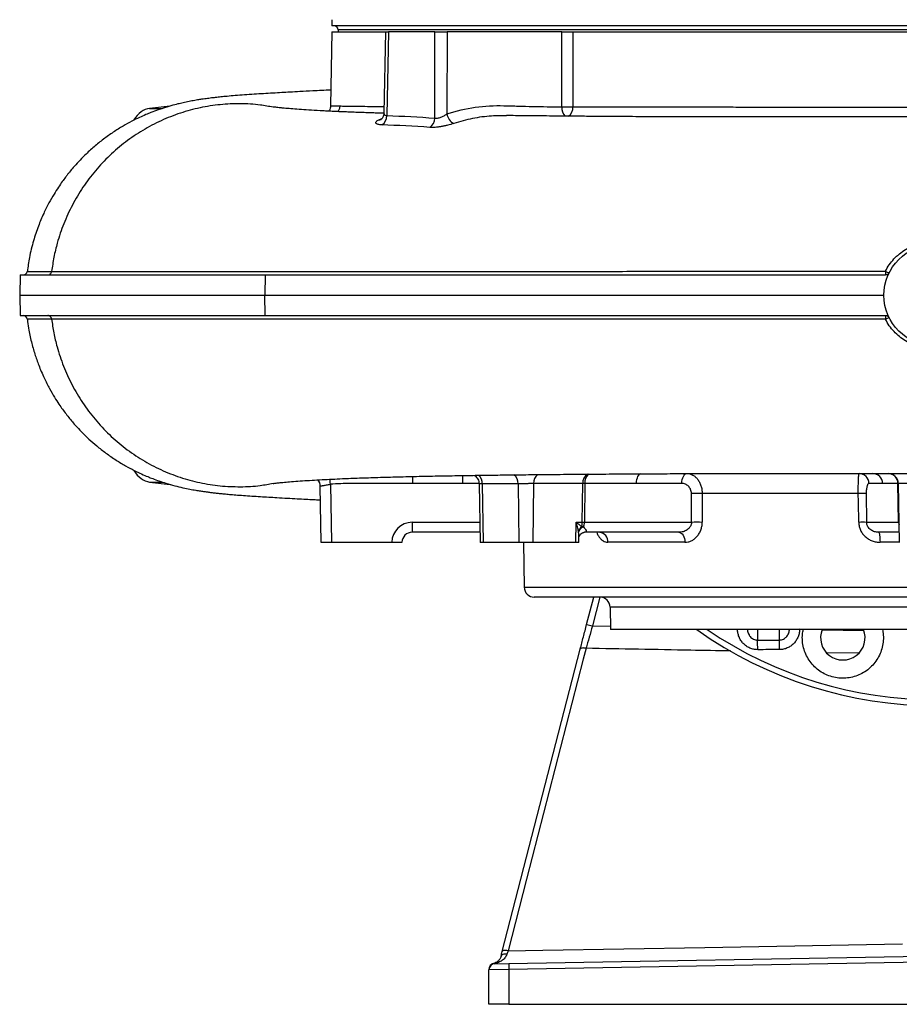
# Model space of a CAD drawing. Header units: millimetres. Extents: x 14 to 813, y 9 to 2008.
# Tile 1 of 9: x 14 to 448, y 9 to 495. Entities that reach past the tile are written whole.
import ezdxf

# ---------------------------------------------------------------- set-up
doc = ezdxf.new("R2010")
doc.units = ezdxf.units.MM

msp = doc.modelspace()

# ---------------------------------------------------------------- linework, layer by layer
at = {"color": 7, "linetype": 'Continuous', "lineweight": 25}
for p, q in [((168.17, 495.43), (168.17, 492.43)), ((763.17, 492.43), (168.17, 492.43)), ((168.17, 489.43), (167.53, 452.95)), ((168.17, 489.43), (194.68, 489.43)), ((171.17, 490.43), (171.17, 489.43)), ((194.68, 489.43), (193.8, 449.23)), ((194.68, 489.43), (196.14, 489.43)), ((196.14, 489.43), (195.24, 448.1)), ((219, 489.43), (196.14, 489.43)), ((218.88, 446.85), (219, 489.43)), ((219, 489.43), (225.04, 489.43)), ((225.04, 489.43), (224.92, 448.9)), ((281.63, 489.43), (225.04, 489.43)), ((287.13, 489.43), (644.2, 489.43)), ((88.28, 452.8), (78.15, 451.62)), ((132.22, 453.37), (132.23, 453.37)), ((14.19, 369.43), (14.01, 359.43)), ((14.19, 369.43), (135.19, 369.43)), ((135.19, 369.43), (135.06, 359.43)), ((135.19, 369.43), (441.48, 369.43)), ((14.01, 359.43), (14.19, 349.43)), ((14.01, 359.43), (135.06, 359.43)), ((135.19, 349.43), (135.06, 359.43)), ((135.06, 359.43), (440.67, 359.43)), ((14.19, 349.43), (135.19, 349.43)), ((135.19, 349.43), (441.48, 349.43)), ((435.16, 271.43), (442.75, 271.43)), ((78.15, 267.25), (88.31, 266.06)), ((162.9, 237.43), (162.42, 265.23)), ((167.4, 266.11), (167.9, 237.43)), ((232.75, 266.52), (208.08, 266.52)), ((240.8, 266.36), (241.3, 237.43)), ((242.39, 266.31), (242.74, 237.43)), ((260.06, 266.36), (260.42, 237.43)), ((267.73, 266.49), (267.37, 237.43)), ((291.77, 247.35), (291.97, 266.52)), ((293.01, 266.52), (292.8, 247.35)), ((318.5, 266.52), (293.01, 266.52)), ((340.9, 266.52), (318.5, 266.52)), ((439.98, 266.52), (433.26, 266.52)), ((447.58, 266.52), (439.98, 266.52)), ((447.91, 247.35), (447.58, 266.52)), ((447.75, 266.53), (448.25, 237.43)), ((345.62, 247.35), (345.61, 261.61)), ((428.02, 261.61), (350.93, 261.61)), ((431.93, 261.61), (432.13, 247.35)), ((207.73, 247.35), (207.73, 242.43)), ((288.58, 237.43), (288.7, 247.35)), ((288.7, 247.35), (291.77, 247.35)), ((292.8, 247.35), (345.62, 247.35)), ((432.13, 247.35), (447.91, 247.35)), ((241.22, 242.43), (207.73, 242.43)), ((290.02, 237.43), (290.06, 239.92)), ((339.41, 242.43), (292.92, 242.43)), ((448.17, 242.43), (438.06, 242.43)), ((167.9, 237.43), (162.9, 237.43)), ((197.73, 237.43), (167.9, 237.43)), ((197.73, 237.43), (197.73, 237.52)), ((202.73, 237.43), (197.73, 237.43)), ((202.73, 237.52), (202.73, 237.43)), ((242.74, 237.43), (241.3, 237.43)), ((260.42, 237.43), (242.74, 237.43)), ((267.37, 237.43), (260.42, 237.43)), ((262.67, 237.43), (263.05, 215.35)), ((288.58, 237.43), (267.37, 237.43)), ((290.02, 237.43), (288.58, 237.43)), ((342.44, 237.52), (304.34, 237.52)), ((663.28, 210.43), (268.05, 210.43)), ((293.9, 196.98), (297.37, 210.43)), ((305.47, 205.52), (305.67, 194.43)), ((625.67, 194.43), (305.67, 194.43)), ((252.23, 35.54), (290.75, 184.79)), ((248.62, 29.51), (255.49, 29.63)), ((255.49, 29.63), (465.67, 33.3)), ((465.67, 30.3), (255.49, 26.63)), ((255.49, 26.63), (245.67, 26.51)), ((245.67, 9.46), (245.67, 26.51)), ((255.49, 26.63), (255.49, 9.46)), ((255.49, 9.46), (245.67, 9.46)), ((255.49, 9.46), (465.67, 9.46))]:
    msp.add_line(p, q, dxfattribs=at)
at = {"color": 8, "linetype": 'Continuous', "lineweight": 25}
for p, q in [((760.17, 490.43), (171.17, 490.43)), ((78.15, 451.62), (84.43, 451.62)), ((191.04, 445.85), (192.82, 446.59)), ((250.75, 349.43), (250.75, 349.32)), ((232.75, 266.52), (232.75, 270.53)), ((442.75, 271.45), (442.8, 271.45)), ((78.15, 267.25), (84.41, 267.25)), ((240.76, 266.52), (232.75, 266.52)), ((207.73, 247.35), (241.13, 247.35)), ((448.25, 237.52), (438.73, 237.52)), ((263.05, 215.35), (668.28, 215.35)), ((300.42, 210.43), (296.75, 196.23)), ((465.67, 205.52), (305.47, 205.52)), ((296.75, 196.23), (305.64, 196.08)), ((378.29, 194.43), (378.29, 189.24)), ((389.05, 189.26), (389.05, 194.43)), ((410.24, 194.32), (430.77, 193.98)), ((428.14, 182.71), (412.46, 182.99))]:
    msp.add_line(p, q, dxfattribs=at)
at = {"color": 7, "linetype": 'Continuous', "lineweight": 25, "flags": 128}
for points in [[(281.59, 452.4), (281.61, 468.48), (281.63, 489.43)], [(287.13, 489.43), (287.12, 479.43), (287.08, 452.4)], [(340.9, 266.52), (340.95, 267.48), (341.1, 268.41), (341.33, 269.26), (341.65, 270), (342.02, 270.61), (342.45, 271.06), (342.91, 271.34), (343.4, 271.43)], [(350.93, 261.61), (350.94, 251.61), (350.94, 247.35)], [(428.22, 247.35), (428.08, 257.34), (428.02, 261.61)], [(339.41, 242.43), (339.99, 242.34), (340.56, 242.06), (341.08, 241.61), (341.53, 241), (341.91, 240.26), (342.2, 239.41), (342.37, 238.48), (342.44, 237.52)], [(438.06, 242.43), (438.19, 242.34), (438.32, 242.06), (438.43, 241.61), (438.53, 241), (438.61, 240.26), (438.67, 239.41), (438.71, 238.48), (438.73, 237.52)], [(293.63, 185.16), (292.23, 179.73), (286.63, 158.04), (264.22, 71.27), (255.09, 35.9)], [(293.63, 185.16), (293.1, 185.26), (292.58, 185.31), (292.11, 185.33), (291.68, 185.3), (291.32, 185.23), (291.04, 185.12), (290.85, 184.97), (290.75, 184.79)], [(255.09, 35.9), (272.31, 36.2), (352.3, 37.57), (449.83, 39.25)], [(254.49, 34.13), (253.98, 34.19), (253.48, 34.2), (253.01, 34.16), (252.6, 34.06), (252.24, 33.91), (251.96, 33.72), (251.76, 33.49), (251.64, 33.23)], [(255.09, 35.9), (254.56, 36), (254.05, 36.06), (253.58, 36.07), (253.16, 36.04), (252.8, 35.97), (252.52, 35.86), (252.33, 35.71), (252.23, 35.54)]]:
    msp.add_lwpolyline(points, dxfattribs=at)
at = {"color": 8, "linetype": 'Continuous', "lineweight": 25, "flags": 128}
for points in [[(191.04, 445.85), (191.83, 445.98), (192.49, 446.25)], [(17.8, 371.19), (17.78, 371.19), (18.3, 371.19), (19.36, 371.19), (20.97, 371.19), (23.14, 371.19), (26.13, 371.18), (29.78, 371.18), (29.78, 371.18), (29.78, 371.18)], [(167.4, 266.11), (167.34, 267.08), (167.27, 268), (167.22, 268.67)], [(318.5, 266.52), (318.55, 267.48), (318.7, 268.41), (318.93, 269.26), (319.24, 270), (319.62, 270.61), (320.05, 271.06), (320.51, 271.34), (320.62, 271.38)]]:
    msp.add_lwpolyline(points, dxfattribs=at)
at = {"color": 7, "linetype": 'Continuous', "lineweight": 25}
msp.add_circle((465.67, 359.43), 25, dxfattribs=at)
for centre, radius, start, end in [((169.17, 490.43), 2, 0, 90), ((284.33, 667.67), 215.29, 269.2689, 270.7311), ((189.99, 447.91), 5.26, 302.773, 2.1274), ((231.15, 449.82), 6.3, 188.4052, 242.8447), ((213.43, 446.82), 5.45, 303.5137, 0.2693), ((15.74, 371.43), 2, 269.9996, 353.3217), ((455.02, 370.85), 13.62, 178.1323, 185.9762), ((444.8, 377), 6.64, 239.324, 256.6895), ((15.74, 347.43), 2, 6.3557, 90), ((455, 348.02), 13.6, 174.0161, 181.8693), ((444.79, 341.89), 6.6, 103.244, 120.6966), ((157.42, 265.14), 5, 1.0002, 39.9469), ((428.35, 266.52), 4.91, 0.001, 89.0128), ((435.07, 266.52), 4.91, 0.001, 89.0128), ((442.75, 266.45), 5, 1.0001, 89.993), ((442.66, 266.52), 4.91, 0.001, 89.0128), ((442.75, 266.43), 5, 1, 90), ((292.49, 89.01), 177.51, 89.8329, 90.1671), ((447.66, 262.7), 3.82, 88.7228, 91.2772), ((348.27, 41.19), 220.43, 89.3087, 90.6913), ((429.97, 150.03), 111.6, 88.9978, 91.0022), ((207.73, 237.35), 10, 90, 179), ((294.21, 241.44), 4.59, 126.7185, 161.5976), ((294.11, 240.62), 4.81, 110.9178, 151.8995), ((291.93, 238.41), 6.72, 86.0851, 93.9149), ((292.28, 69.83), 177.51, 89.8329, 90.1671), ((348.28, 27.02), 220.34, 89.308, 90.692), ((430.17, 135.73), 111.63, 88.9972, 91.0028), ((207.73, 237.43), 5, 90, 179), ((299.8, 237.91), 4.56, 355.0606, 82.863), ((200.23, 309.16), 71.68, 268.0016, 271.9984), ((268.05, 215.43), 5, 181, 270), ((300.47, 205.43), 5, 1, 90), ((338.04, 359.15), 168.07, 254.7728, 255.7783), ((465.67, 359.43), 202.5, 234.5691, 305.4309), ((420.37, 190.4), 11, 158.4692, 21.5308), ((118.09, 184.73), 260.24, 359.9469, 0.9931), ((99.4, 184.75), 289.68, 359.9524, 0.8919), ((248.64, 26.68), 2.98, 90.6563, 179.5862), ((248.67, 26.7), 3, 103.5046, 180), ((248.67, 26.51), 3, 91, 180), ((248.4, 27.81), 1.86, 83.4549, 103.4099), ((298.48, 28.13), 43.01, 178.0016, 181.9984)]:
    msp.add_arc(centre, radius, start, end, dxfattribs=at)
at = {"color": 8, "linetype": 'Continuous', "lineweight": 25}
for centre, radius, start, end in [((287.5, 451.89), 5.93, 175.08, 224.144), ((281.65, 452.01), 5.44, 308.2875, 4.0945), ((236.97, 266.53), 5.42, 357.7338, 49.3157), ((254.75, 266.6), 5.32, 357.3528, 52.6357), ((273.02, 266.76), 5.3, 127.8323, 182.9643), ((296.9, 266.93), 4.94, 121.403, 184.719), ((298.84, 267), 5.85, 134.0085, 184.7301), ((465.67, 359.43), 199.55, 235.7766, 304.2234)]:
    msp.add_arc(centre, radius, start, end, dxfattribs=at)
at = {"color": 7, "linetype": 'Continuous', "lineweight": 25}
for centre, major_axis, ratio, start_param, end_param in [((78.82, 433.67), (0.42, 18), 0.655859, 0.091906, 0.836632), ((78.82, 285.2), (-0.42, 18), 0.655859, 2.308369, 3.049686), ((289.16, 247.43), (0, 5), 0.520922, 4.230611, 4.694936), ((289.16, 247.43), (0, 5), 0.728029, 4.230611, 4.694936)]:
    msp.add_ellipse(centre, major_axis=major_axis, ratio=ratio, start_param=start_param, end_param=end_param, dxfattribs=at)
at = {"color": 8, "linetype": 'Continuous', "lineweight": 25}
msp.add_ellipse((453.08, 247.43), major_axis=(5.17, 0), ratio=0.967049, start_param=3.159046, end_param=3.415859, dxfattribs=at)
at = {"color": 7, "linetype": 'Continuous', "lineweight": 25}
for points, knots in [([(281.63, 489.43), (282.06, 489.43), (282.51, 489.43), (283.22, 489.43), (283.46, 489.43), (283.94, 489.43), (284.19, 489.43), (284.67, 489.43), (284.91, 489.43), (285.39, 489.43), (285.62, 489.43), (286.3, 489.43), (286.74, 489.43), (287.13, 489.43)], [0, 0, 0, 0, 0.25, 0.25, 0.375, 0.375, 0.5, 0.5, 0.625, 0.625, 0.75, 0.75, 1, 1, 1, 1]), ([(167.67, 460.69), (167.54, 460.69), (166.03, 460.61), (163, 460.46), (157.96, 460.21), (152.7, 459.94), (147.68, 459.67), (143.24, 459.42), (138.9, 459.17), (134.38, 458.91), (129.67, 458.61), (124.83, 458.29), (120.39, 457.96), (116.66, 457.63), (113.41, 457.31), (110.67, 457.02), (108.47, 456.76), (106.71, 456.53), (105.34, 456.35), (103.74, 456.12), (101.6, 455.78), (99.06, 455.34), (96.28, 454.8), (93.5, 454.19), (90.45, 453.44), (86.74, 452.4), (82.66, 451.07), (79.24, 449.8), (76.09, 448.51), (72.91, 447.09), (69.15, 445.23), (64.83, 442.84), (60.15, 439.92), (55.36, 436.51), (50.67, 432.73), (46.56, 428.96), (43.16, 425.49), (40.64, 422.68), (38.86, 420.55), (37.61, 418.98), (36.41, 417.43), (34.91, 415.39), (32.99, 412.6), (30.77, 409.11), (28.29, 404.76), (25.67, 399.5), (23.06, 393.28), (20.66, 386.06), (18.77, 378.59), (18.11, 373.49), (17.82, 371.19)], [0, 0, 0, 0, 0.002189, 0.02685, 0.055339, 0.096202, 0.129721, 0.157989, 0.189711, 0.22449, 0.260549, 0.298477, 0.337983, 0.37561, 0.405227, 0.432773, 0.457976, 0.471466, 0.483953, 0.496992, 0.512626, 0.533552, 0.554172, 0.572337, 0.588283, 0.608538, 0.6274, 0.643003, 0.653358, 0.665756, 0.680603, 0.697934, 0.71769, 0.738232, 0.758903, 0.779731, 0.795298, 0.808457, 0.818214, 0.823499, 0.828816, 0.838056, 0.849092, 0.863036, 0.879889, 0.899656, 0.922344, 0.947966, 0.976547, 1, 1, 1, 1]), ([(139.16, 452.22), (137.05, 452.62), (131.71, 453.63), (122.94, 454.08), (112.99, 453.67), (103.04, 452.11), (93.25, 449.47), (83.75, 445.74), (74.68, 440.95), (66.17, 435.19), (58.33, 428.5), (51.28, 421.01), (45.1, 412.82), (39.87, 404.04), (35.63, 394.81), (32.72, 386.15), (30.8, 378.25), (30.12, 373.53), (29.78, 371.18)], [0, 0, 0, 0, 0.042402, 0.107401, 0.173076, 0.239318, 0.306027, 0.373081, 0.440365, 0.507748, 0.575104, 0.642307, 0.709228, 0.775755, 0.841769, 0.907173, 0.953783, 1, 1, 1, 1]), ([(193.8, 449.24), (192.98, 449.27), (191.31, 449.32), (188.64, 449.4), (185.61, 449.5), (182.37, 449.61), (179.26, 449.72), (176.61, 449.83), (174.34, 449.92), (172.22, 450.01), (170, 450.11), (167.57, 450.22), (164.95, 450.35), (161.21, 450.55), (156.7, 450.81), (151.92, 451.14), (147.85, 451.45), (144.88, 451.71), (142.81, 451.92), (141.46, 452.06), (140.66, 452.16), (140.17, 452.21), (139.9, 452.25), (139.65, 452.28), (139.38, 452.32), (139.17, 452.34), (139.06, 452.36), (139.09, 452.35), (139.1, 452.35)], [0, 0, 0, 0, 0.026205, 0.053316, 0.087103, 0.126801, 0.163736, 0.196015, 0.222859, 0.248204, 0.277299, 0.310167, 0.346803, 0.387207, 0.473255, 0.55749, 0.639632, 0.719564, 0.768083, 0.810712, 0.847446, 0.859701, 0.873448, 0.891517, 0.91392, 0.950536, 0.994862, 1, 1, 1, 1]), ([(167.48, 452.95), (167.49, 452.73), (167.5, 452.11), (167.22, 451.18), (166.85, 450.56), (166.68, 450.27)], [0, 0, 0, 0, 0.237226, 0.647011, 1, 1, 1, 1]), ([(224.92, 448.9), (229.55, 450.43), (234.21, 451.51), (243.59, 452.86), (248.32, 453.13), (253.66, 452.98), (254.26, 452.96), (255.45, 452.93), (256.04, 452.91), (257.82, 452.86), (259.01, 452.82), (262.58, 452.73), (264.95, 452.67), (272.08, 452.52), (276.83, 452.44), (281.59, 452.4)], [0, 0, 0, 0, 0.25, 0.25, 0.5, 0.5, 0.53125, 0.53125, 0.5625, 0.5625, 0.625, 0.625, 0.75, 0.75, 1, 1, 1, 1]), ([(287.08, 452.4), (293.53, 452.39), (300.13, 452.39), (313.65, 452.38), (320.57, 452.37), (334.71, 452.36), (341.93, 452.36), (351.16, 452.35), (353.02, 452.35), (356.75, 452.35), (358.63, 452.35), (364.27, 452.34), (368.04, 452.34), (379.42, 452.34), (387.07, 452.33), (402.5, 452.33), (410.28, 452.33), (425.96, 452.32), (433.86, 452.32), (445.81, 452.32), (449.81, 452.32), (455.84, 452.32), (457.85, 452.32), (461.86, 452.32), (463.87, 452.32), (473.88, 452.33), (481.84, 452.33), (497.69, 452.34), (505.56, 452.34), (521.23, 452.35), (529.03, 452.35), (540.65, 452.35), (544.51, 452.36), (550.29, 452.36), (552.21, 452.36), (556.05, 452.36), (557.97, 452.36), (567.49, 452.36), (574.96, 452.36), (589.6, 452.36), (596.78, 452.36), (610.84, 452.36), (617.73, 452.36), (631.21, 452.36), (637.81, 452.35), (644.25, 452.34)], [0, 0, 0, 0, 0.0625, 0.0625, 0.125, 0.125, 0.1875, 0.1875, 0.203125, 0.203125, 0.21875, 0.21875, 0.25, 0.25, 0.3125, 0.3125, 0.375, 0.375, 0.4375, 0.4375, 0.46875, 0.46875, 0.484375, 0.484375, 0.5, 0.5, 0.5625, 0.5625, 0.625, 0.625, 0.6875, 0.6875, 0.71875, 0.71875, 0.734375, 0.734375, 0.75, 0.75, 0.8125, 0.8125, 0.875, 0.875, 0.9375, 0.9375, 1, 1, 1, 1]), ([(193.77, 449.23), (193.77, 449.04), (193.78, 448.5), (193.53, 447.71), (193.15, 446.96), (192.74, 446.48), (192.49, 446.25), (192.38, 446.19), (192.41, 446.2), (192.41, 446.2)], [0, 0, 0, 0, 0.113001, 0.319082, 0.508162, 0.680896, 0.833616, 0.993738, 1, 1, 1, 1]), ([(218.88, 446.85), (219.09, 446.81), (219.31, 446.8), (219.79, 446.8), (220.05, 446.83), (220.57, 446.91), (220.84, 446.98), (221.38, 447.13), (221.66, 447.22), (222.2, 447.43), (222.47, 447.54), (223, 447.79), (223.26, 447.92), (224.02, 448.32), (224.48, 448.61), (224.92, 448.9)], [0, 0, 0, 0, 0.125, 0.125, 0.25, 0.25, 0.375, 0.375, 0.5, 0.5, 0.625, 0.625, 0.75, 0.75, 1, 1, 1, 1]), ([(358.47, 447.43), (358.18, 447.43), (356.41, 447.44), (352.71, 447.44), (347.41, 447.45), (341.74, 447.46), (335.79, 447.48), (329.57, 447.51), (323.11, 447.54), (315.64, 447.58), (307.56, 447.63), (299.04, 447.69), (291.09, 447.75), (283.83, 447.81), (277.25, 447.87), (270.9, 447.93), (264.82, 447.99), (259.2, 448.05), (255.77, 448.09), (254.26, 448.11)], [0, 0, 0, 0, 0.010438, 0.063425, 0.115278, 0.166857, 0.219074, 0.272816, 0.328866, 0.387875, 0.471562, 0.55309, 0.629141, 0.699686, 0.764704, 0.824177, 0.890997, 0.951882, 1, 1, 1, 1]), ([(647.18, 447.42), (643.82, 447.43), (637.09, 447.44), (626.57, 447.45), (615.74, 447.45), (604.54, 447.45), (593.01, 447.45), (581.14, 447.45), (569.02, 447.45), (556.83, 447.45), (544.62, 447.44), (532.4, 447.44), (520.04, 447.43), (507.46, 447.43), (494.71, 447.42), (481.79, 447.42), (468.81, 447.41), (455.95, 447.41), (443.25, 447.41), (430.72, 447.41), (418.22, 447.41), (405.68, 447.41), (393.15, 447.42), (380.65, 447.42), (369.07, 447.43), (361.74, 447.43), (358.47, 447.43)], [0, 0, 0, 0, 0.041237, 0.082471, 0.124019, 0.165567, 0.208052, 0.250536, 0.293334, 0.336132, 0.377408, 0.418684, 0.460247, 0.501811, 0.544279, 0.586748, 0.629529, 0.67231, 0.713584, 0.754858, 0.796419, 0.837979, 0.880441, 0.922903, 0.965677, 1, 1, 1, 1]), ([(192.83, 443.48), (192.45, 443.5), (192.09, 443.52), (191.46, 443.6), (191.17, 443.66), (190.68, 443.79), (190.48, 443.88), (190.23, 444.01), (190.16, 444.06), (190.04, 444.16), (189.99, 444.22), (189.87, 444.38), (189.83, 444.5), (189.84, 444.69), (189.85, 444.76), (189.9, 444.89), (189.94, 444.95), (190.17, 445.29), (190.52, 445.57), (191.04, 445.85)], [0, 0, 0, 0, 0.125, 0.125, 0.25, 0.25, 0.375, 0.375, 0.4375, 0.4375, 0.5, 0.5, 0.625, 0.625, 0.6875, 0.6875, 0.75, 0.75, 1, 1, 1, 1]), ([(228.28, 444.22), (227.36, 443.92), (226.37, 443.64), (225.07, 443.31), (224.81, 443.24), (224.28, 443.12), (224.01, 443.06), (223.22, 442.89), (222.69, 442.79), (221.89, 442.65), (221.62, 442.6), (221.1, 442.52), (220.84, 442.49), (220.07, 442.39), (219.57, 442.34), (218.59, 442.26), (218.12, 442.24), (217.24, 442.24), (216.83, 442.25), (216.44, 442.28)], [0, 0, 0, 0, 0.25, 0.25, 0.3125, 0.3125, 0.375, 0.375, 0.5, 0.5, 0.5625, 0.5625, 0.625, 0.625, 0.75, 0.75, 0.875, 0.875, 1, 1, 1, 1]), ([(441.41, 371.29), (441.98, 372.41), (442.61, 373.47), (444.02, 375.48), (444.79, 376.44), (446.05, 377.79), (446.49, 378.23), (447.39, 379.08), (447.85, 379.48), (449.28, 380.64), (450.28, 381.34), (451.84, 382.3), (452.38, 382.6), (453.47, 383.17), (454.03, 383.43), (455.72, 384.17), (456.88, 384.58), (459.23, 385.25), (460.43, 385.5), (462.27, 385.76), (462.89, 385.83), (464.13, 385.92), (465.36, 385.97), (466.6, 385.93), (467.84, 385.86), (468.46, 385.8), (470.32, 385.55), (471.53, 385.31), (473.91, 384.66), (475.07, 384.25), (476.79, 383.52), (477.36, 383.26), (478.47, 382.69), (479.01, 382.39), (480.6, 381.43), (481.61, 380.72), (483.05, 379.56), (483.52, 379.15), (484.44, 378.3), (484.88, 377.86), (486.15, 376.49), (486.93, 375.53), (488.35, 373.51), (488.98, 372.44), (489.55, 371.33)], [0, 0, 0, 0, 0.0625, 0.0625, 0.125, 0.125, 0.15625, 0.15625, 0.1875, 0.1875, 0.25, 0.25, 0.28125, 0.28125, 0.3125, 0.3125, 0.375, 0.375, 0.4375, 0.4375, 0.46875, 0.46875, 0.5, 0.53125, 0.53125, 0.5625, 0.5625, 0.625, 0.625, 0.6875, 0.6875, 0.71875, 0.71875, 0.75, 0.75, 0.8125, 0.8125, 0.84375, 0.84375, 0.875, 0.875, 0.9375, 0.9375, 1, 1, 1, 1]), ([(17.82, 371.19), (17.81, 371.19), (17.74, 371.19), (17.77, 371.19), (17.8, 371.19)], [0, 0, 0, 0, 0.015612, 1, 1, 1, 1]), ([(27.85, 369.43), (28.08, 369.43), (28.32, 369.48), (28.75, 369.65), (28.96, 369.77), (29.31, 370.09), (29.46, 370.29), (29.68, 370.71), (29.75, 370.95), (29.78, 371.18)], [0, 0, 0, 0, 0.25, 0.25, 0.5, 0.5, 0.75, 0.75, 1, 1, 1, 1]), ([(29.78, 371.18), (29.8, 371.18), (29.82, 371.18), (29.86, 371.18), (29.93, 371.18), (30.08, 371.18), (30.39, 371.18), (31.01, 371.18), (32.3, 371.18), (33.46, 371.18), (35.87, 371.18), (37.59, 371.18), (43.07, 371.18), (47.16, 371.18), (56.2, 371.18), (61.16, 371.18), (69.25, 371.18), (72.05, 371.18), (76.43, 371.18), (77.92, 371.17), (80.95, 371.17), (82.49, 371.17), (90.34, 371.17), (96.98, 371.17), (110.99, 371.17), (118.34, 371.17), (129.91, 371.17), (133.84, 371.17), (141.96, 371.17), (146.14, 371.17), (154.68, 371.17), (159.05, 371.17), (165.74, 371.18), (168, 371.18), (171.42, 371.18), (172.57, 371.18), (174.88, 371.18), (176.04, 371.18), (186.51, 371.18), (196.08, 371.18), (215.71, 371.19), (225.77, 371.19), (246.39, 371.2), (256.95, 371.21), (273.16, 371.21), (278.62, 371.22), (286.92, 371.22), (289.7, 371.22), (295.29, 371.22), (298.11, 371.23), (306.58, 371.23), (312.27, 371.23), (323.72, 371.24), (329.47, 371.24), (346.81, 371.25), (358.47, 371.25), (373.17, 371.26), (376.12, 371.26), (382.03, 371.26), (384.99, 371.26), (393.87, 371.27), (405.72, 371.27), (417.61, 371.28), (429.5, 371.29), (435.46, 371.29), (441.41, 371.29)], [0, 0, 0, 0, 0.000488, 0.000488, 0.000977, 0.001953, 0.003906, 0.007813, 0.015625, 0.03125, 0.03125, 0.0625, 0.0625, 0.125, 0.125, 0.1875, 0.1875, 0.21875, 0.21875, 0.234375, 0.234375, 0.25, 0.25, 0.3125, 0.3125, 0.375, 0.375, 0.40625, 0.40625, 0.4375, 0.4375, 0.46875, 0.46875, 0.484375, 0.484375, 0.492187, 0.492187, 0.5, 0.5, 0.5625, 0.5625, 0.625, 0.625, 0.6875, 0.6875, 0.71875, 0.71875, 0.734375, 0.734375, 0.75, 0.75, 0.78125, 0.78125, 0.8125, 0.8125, 0.875, 0.875, 0.890625, 0.890625, 0.90625, 0.90625, 0.9375, 0.96875, 0.96875, 1, 1, 1, 1]), ([(443.27, 370.54), (443.19, 370.38), (443.09, 370.22), (442.84, 369.95), (442.69, 369.83), (442.38, 369.64), (442.21, 369.56), (441.85, 369.46), (441.67, 369.43), (441.48, 369.43)], [0, 0, 0, 0, 0.25, 0.25, 0.5, 0.5, 0.75, 0.75, 1, 1, 1, 1]), ([(17.8, 347.67), (17.98, 346.15), (18.43, 342.37), (19.69, 336.58), (21.38, 330.52), (23.47, 324.57), (25.89, 318.87), (28.57, 313.59), (31.05, 309.3), (33.22, 305.92), (35.67, 302.4), (38.61, 298.56), (41.92, 294.71), (45.12, 291.35), (48.32, 288.26), (52.16, 284.9), (56.62, 281.42), (61.4, 278.13), (66.09, 275.29), (70.32, 273.03), (73.99, 271.28), (77.07, 269.94), (80.01, 268.77), (82.99, 267.69), (86.62, 266.5), (90.65, 265.36), (94.67, 264.4), (97.97, 263.73), (100.75, 263.22), (103.21, 262.83), (105.18, 262.54), (106.9, 262.31), (108.66, 262.08), (110.57, 261.86), (112.67, 261.63), (115.03, 261.39), (117.73, 261.14), (120.77, 260.88), (124.45, 260.6), (128.59, 260.33), (132.76, 260.06), (136.87, 259.81), (141.29, 259.55), (145.97, 259.29), (150.78, 259.03), (155.14, 258.8), (158.74, 258.62), (161.15, 258.49), (162.25, 258.44), (162.54, 258.43)], [0, 0, 0, 0, 0.016005, 0.039775, 0.061652, 0.08165, 0.105585, 0.126164, 0.143394, 0.157283, 0.168143, 0.188172, 0.207843, 0.221204, 0.236942, 0.255094, 0.275685, 0.297694, 0.317536, 0.334911, 0.349836, 0.362344, 0.372656, 0.386606, 0.403356, 0.426691, 0.45018, 0.47362, 0.495444, 0.513967, 0.530784, 0.546908, 0.564596, 0.583871, 0.605713, 0.630975, 0.658486, 0.689241, 0.723313, 0.758404, 0.791603, 0.82291, 0.85233, 0.889693, 0.923466, 0.953313, 0.978922, 0.994567, 1, 1, 1, 1]), ([(29.78, 347.68), (29.75, 347.92), (29.68, 348.15), (29.46, 348.58), (29.31, 348.77), (28.96, 349.09), (28.75, 349.22), (28.32, 349.39), (28.08, 349.43), (27.85, 349.43)], [0, 0, 0, 0, 0.25, 0.25, 0.5, 0.5, 0.75, 0.75, 1, 1, 1, 1]), ([(441.41, 347.57), (429.51, 347.58), (417.67, 347.59), (394.12, 347.6), (382.41, 347.6), (359.14, 347.61), (347.56, 347.62), (330.31, 347.63), (324.57, 347.63), (317.42, 347.63), (315.99, 347.63), (313.14, 347.63), (311.71, 347.63), (307.44, 347.64), (304.61, 347.64), (290.54, 347.64), (279.52, 347.65), (257.93, 347.66), (247.37, 347.66), (226.7, 347.67), (216.59, 347.67), (201.78, 347.68), (196.9, 347.68), (189.67, 347.68), (187.27, 347.68), (182.54, 347.68), (180.19, 347.69), (168.58, 347.69), (159.68, 347.69), (149.02, 347.69), (146.91, 347.69), (142.74, 347.69), (140.68, 347.69), (134.59, 347.69), (130.64, 347.69), (119.06, 347.69), (111.68, 347.69), (101.13, 347.69), (97.7, 347.69), (92.69, 347.69), (91.04, 347.69), (87.79, 347.69), (86.19, 347.69), (81.46, 347.69), (78.41, 347.69), (72.52, 347.69), (69.68, 347.69), (61.5, 347.69), (56.47, 347.68), (50.73, 347.68), (49.61, 347.68), (47.43, 347.68), (46.36, 347.68), (43.26, 347.68), (39.35, 347.68), (35.89, 347.68), (33.47, 347.68), (32.69, 347.68), (31.57, 347.68), (31.01, 347.68), (30.39, 347.68), (30.08, 347.68), (29.95, 347.68), (29.86, 347.68), (29.82, 347.68), (29.78, 347.68)], [0, 0, 0, 0, 0.0625, 0.0625, 0.125, 0.125, 0.1875, 0.1875, 0.21875, 0.21875, 0.226562, 0.226562, 0.234375, 0.234375, 0.25, 0.25, 0.3125, 0.3125, 0.375, 0.375, 0.4375, 0.4375, 0.46875, 0.46875, 0.484375, 0.484375, 0.5, 0.5, 0.5625, 0.5625, 0.578125, 0.578125, 0.59375, 0.59375, 0.625, 0.625, 0.6875, 0.6875, 0.71875, 0.71875, 0.734375, 0.734375, 0.75, 0.75, 0.78125, 0.78125, 0.8125, 0.8125, 0.875, 0.875, 0.890625, 0.890625, 0.90625, 0.90625, 0.9375, 0.96875, 0.96875, 0.984375, 0.984375, 0.992188, 0.996094, 0.998047, 0.999023, 0.999023, 1, 1, 1, 1]), ([(29.78, 347.68), (30.11, 345.39), (30.77, 340.79), (32.64, 332.99), (35.5, 324.36), (39.72, 315.11), (44.94, 306.3), (51.1, 298.06), (58.15, 290.53), (65.99, 283.81), (74.52, 278.01), (83.61, 273.19), (93.13, 269.44), (102.95, 266.77), (112.92, 265.21), (122.9, 264.78), (131.69, 265.23), (137.05, 266.25), (139.16, 266.65)], [0, 0, 0, 0, 0.045092, 0.090578, 0.156039, 0.222146, 0.288801, 0.355878, 0.42326, 0.490813, 0.558405, 0.625901, 0.693166, 0.760077, 0.826507, 0.892349, 0.957492, 1, 1, 1, 1]), ([(489.55, 347.54), (489.27, 346.98), (488.96, 346.43), (488.33, 345.37), (487.99, 344.85), (486.93, 343.33), (486.15, 342.37), (484.88, 341.01), (484.44, 340.57), (483.53, 339.72), (483.06, 339.31), (481.61, 338.14), (480.6, 337.43), (479.01, 336.48), (478.47, 336.18), (477.37, 335.61), (476.8, 335.35), (475.08, 334.61), (473.91, 334.21), (471.53, 333.56), (470.32, 333.31), (468.48, 333.07), (467.85, 333.01), (466.61, 332.93), (465.99, 332.91), (464.13, 332.92), (462.9, 333.01), (460.44, 333.36), (459.23, 333.62), (456.88, 334.28), (455.73, 334.69), (453.48, 335.67), (452.37, 336.25), (450.28, 337.52), (449.28, 338.23), (447.39, 339.77), (446.49, 340.61), (444.8, 342.42), (444.02, 343.38), (442.61, 345.4), (441.98, 346.46), (441.41, 347.57)], [0, 0, 0, 0, 0.03125, 0.03125, 0.0625, 0.0625, 0.125, 0.125, 0.15625, 0.15625, 0.1875, 0.1875, 0.25, 0.25, 0.28125, 0.28125, 0.3125, 0.3125, 0.375, 0.375, 0.4375, 0.4375, 0.46875, 0.46875, 0.5, 0.5, 0.5625, 0.5625, 0.625, 0.625, 0.6875, 0.6875, 0.75, 0.75, 0.8125, 0.8125, 0.875, 0.875, 0.9375, 0.9375, 1, 1, 1, 1]), ([(441.48, 349.43), (441.67, 349.43), (441.85, 349.41), (442.21, 349.31), (442.38, 349.23), (442.69, 349.04), (442.84, 348.92), (443.08, 348.64), (443.19, 348.49), (443.27, 348.32)], [0, 0, 0, 0, 0.25, 0.25, 0.5, 0.5, 0.75, 0.75, 1, 1, 1, 1]), ([(139.2, 266.54), (139.26, 266.55), (139.38, 266.56), (140.57, 266.71), (142.55, 266.93), (145.41, 267.21), (149.11, 267.52), (153.49, 267.84), (158.19, 268.14), (163.1, 268.42), (168.11, 268.67), (174.16, 268.94), (181.63, 269.24), (190.82, 269.54), (200.63, 269.82), (210.97, 270.06), (221.82, 270.27), (231.76, 270.44), (240.85, 270.58), (249.06, 270.69), (258.02, 270.8), (267.61, 270.91), (278.46, 271.01), (290.39, 271.11), (301.2, 271.19), (309.89, 271.24), (316.28, 271.28), (322.68, 271.31), (328.97, 271.34), (335.08, 271.37), (340.32, 271.39), (344.59, 271.4), (347.82, 271.41), (350.92, 271.42), (353.74, 271.43), (355.74, 271.43), (358.03, 271.43), (360.44, 271.43), (362.68, 271.43), (364.21, 271.43), (364.72, 271.43), (364.66, 271.43), (364.64, 271.43)], [0, 0, 0, 0, 0.031325, 0.065316, 0.099902, 0.135103, 0.170941, 0.206457, 0.239917, 0.271312, 0.300663, 0.327983, 0.369855, 0.411796, 0.454431, 0.495798, 0.536209, 0.577348, 0.603579, 0.631605, 0.66143, 0.693037, 0.725096, 0.764601, 0.803467, 0.82266, 0.841652, 0.859796, 0.87697, 0.893354, 0.909169, 0.919356, 0.92846, 0.936506, 0.947024, 0.956748, 0.966854, 0.977406, 0.988375, 0.993557, 0.998229, 1, 1, 1, 1]), ([(238.39, 270.54), (238.68, 270.34), (239.26, 269.94), (239.96, 269.11), (240.48, 268.13), (240.77, 267.17), (240.77, 266.57), (240.76, 266.35)], [0, 0, 0, 0, 0.213498, 0.416072, 0.64088, 0.874486, 1, 1, 1, 1]), ([(343.4, 271.43), (343.89, 271.43), (344.37, 271.37), (345.09, 271.19), (345.32, 271.11), (345.79, 270.93), (346.02, 270.83), (346.7, 270.46), (347.13, 270.17), (347.74, 269.65), (347.94, 269.46), (348.32, 269.06), (348.5, 268.84), (349.03, 268.16), (349.34, 267.67), (349.76, 266.87), (349.88, 266.6), (350.12, 266.03), (350.23, 265.73), (350.52, 264.83), (350.67, 264.21), (350.87, 262.93), (350.93, 262.27), (350.93, 261.61)], [0, 0, 0, 0, 0.125, 0.125, 0.1875, 0.1875, 0.25, 0.25, 0.375, 0.375, 0.4375, 0.4375, 0.5, 0.5, 0.625, 0.625, 0.6875, 0.6875, 0.75, 0.75, 0.875, 0.875, 1, 1, 1, 1]), ([(361.18, 271.43), (361.19, 271.43), (361.2, 271.43), (362.02, 271.43), (363.4, 271.43), (365.44, 271.43), (368.05, 271.43), (371.17, 271.43), (373.51, 271.43), (374.72, 271.43)], [0, 0, 0, 0, 0.057787, 0.164768, 0.292914, 0.4422, 0.611505, 0.798562, 1, 1, 1, 1]), ([(374.72, 271.43), (377.96, 271.43), (382.71, 271.43), (402.29, 271.43), (419.28, 271.43), (435.16, 271.43)], [0.5, 0.5, 0.5, 0.5, 0.5215147, 0.53125, 0.6268585, 0.6268585, 0.6268585, 0.6268585]), ([(428.02, 261.61), (428.02, 262.27), (428.01, 262.92), (428.01, 263.87), (428.02, 264.19), (428.02, 264.82), (428.02, 265.12), (428.03, 266.02), (428.04, 266.59), (428.06, 267.4), (428.07, 267.66), (428.08, 268.15), (428.1, 268.62), (428.12, 269.05), (428.14, 269.45), (428.15, 269.64), (428.19, 270.17), (428.21, 270.46), (428.25, 270.82), (428.27, 270.93), (428.3, 271.11), (428.32, 271.19), (428.37, 271.37), (428.4, 271.43), (428.44, 271.43)], [0, 0, 0, 0, 0.125, 0.125, 0.1875, 0.1875, 0.25, 0.25, 0.375, 0.375, 0.4375, 0.4375, 0.5, 0.5625, 0.5625, 0.625, 0.625, 0.75, 0.75, 0.8125, 0.8125, 0.875, 0.875, 1, 1, 1, 1]), ([(442.75, 271.43), (442.75, 271.43), (442.75, 271.43), (442.75, 271.43), (442.75, 271.43), (442.75, 271.45)], [0, 0, 0, 0, 0.5, 0.5, 1, 1, 1, 1]), ([(442.8, 271.45), (442.91, 271.45), (443.13, 271.45), (444.89, 271.46), (447.53, 271.47), (450.46, 271.47), (452.4, 271.47), (453.17, 271.47)], [0, 0, 0, 0, 0.200129, 0.418751, 0.63743, 0.856127, 1, 1, 1, 1]), ([(162.42, 265.23), (162.42, 265.23), (162.45, 265.24), (162.55, 265.26), (162.59, 265.27), (162.68, 265.29), (162.74, 265.3), (162.93, 265.34), (163.08, 265.37), (163.44, 265.45), (163.65, 265.49), (164.11, 265.58), (164.36, 265.63), (164.91, 265.73), (165.19, 265.78), (165.79, 265.88), (166.1, 265.93), (166.75, 266.02), (167.07, 266.07), (167.4, 266.11)], [0, 0, 0, 0, 0.125, 0.125, 0.1875, 0.1875, 0.25, 0.25, 0.375, 0.375, 0.5, 0.5, 0.625, 0.625, 0.75, 0.75, 0.875, 0.875, 1, 1, 1, 1]), ([(208.08, 266.52), (201.3, 266.52), (192.82, 266.52), (183.5, 266.52), (180.95, 266.52), (179.26, 266.52), (178.41, 266.52), (174.17, 266.48), (170.79, 266.35), (167.4, 266.11)], [0, 0, 0, 0, 0.5, 0.625, 0.6875, 0.6875, 0.75, 0.75, 1, 1, 1, 1]), ([(267.73, 266.49), (267.47, 266.48), (267.2, 266.48), (266.6, 266.46), (266.29, 266.46), (265.8, 266.45), (265.63, 266.44), (265.3, 266.44), (265.12, 266.43), (264.6, 266.42), (264.25, 266.42), (263.54, 266.4), (263.18, 266.4), (262.49, 266.39), (262.15, 266.38), (261.66, 266.37), (261.5, 266.37), (261.18, 266.37), (261.03, 266.37), (260.59, 266.36), (260.32, 266.36), (260.06, 266.36)], [0, 0, 0, 0, 0.125, 0.125, 0.25, 0.25, 0.3125, 0.3125, 0.375, 0.375, 0.5, 0.5, 0.625, 0.625, 0.75, 0.75, 0.8125, 0.8125, 0.875, 0.875, 1, 1, 1, 1]), ([(291.97, 266.52), (287.93, 266.52), (283.89, 266.52), (277.83, 266.52), (275.81, 266.52), (271.77, 266.52), (269.75, 266.51), (267.73, 266.49)], [0, 0, 0, 0, 0.5, 0.5, 0.75, 0.75, 1, 1, 1, 1]), ([(345.61, 261.61), (345.61, 261.95), (345.58, 262.3), (345.44, 262.96), (345.34, 263.27), (345.15, 263.73), (345.08, 263.88), (344.92, 264.17), (344.84, 264.31), (344.57, 264.71), (344.37, 264.95), (343.92, 265.4), (343.68, 265.59), (343.17, 265.92), (342.91, 266.06), (342.07, 266.41), (341.49, 266.52), (340.9, 266.52)], [0, 0, 0, 0, 0.125, 0.125, 0.25, 0.25, 0.3125, 0.3125, 0.375, 0.375, 0.5, 0.5, 0.625, 0.625, 0.75, 0.75, 1, 1, 1, 1]), ([(433.26, 266.52), (433.18, 266.52), (433.09, 266.49), (432.92, 266.38), (432.83, 266.29), (432.67, 266.06), (432.59, 265.92), (432.44, 265.59), (432.37, 265.39), (432.25, 264.95), (432.19, 264.71), (432.09, 264.17), (432.05, 263.88), (431.98, 263.27), (431.96, 262.95), (431.93, 262.29), (431.92, 261.95), (431.93, 261.61)], [0, 0, 0, 0, 0.125, 0.125, 0.25, 0.25, 0.375, 0.375, 0.5, 0.5, 0.625, 0.625, 0.75, 0.75, 0.875, 0.875, 1, 1, 1, 1]), ([(453.17, 266.56), (452.81, 266.56), (452.46, 266.56), (451.76, 266.56), (451.41, 266.56), (450.93, 266.55), (450.77, 266.55), (450.45, 266.55), (450.3, 266.55), (449.86, 266.55), (449.58, 266.55), (449.08, 266.55), (448.85, 266.55), (448.46, 266.54), (448.3, 266.54), (448.09, 266.54), (448.03, 266.54), (447.93, 266.54), (447.88, 266.54), (447.78, 266.54), (447.75, 266.53), (447.75, 266.53)], [0, 0, 0, 0, 0.125, 0.125, 0.25, 0.25, 0.3125, 0.3125, 0.375, 0.375, 0.5, 0.5, 0.625, 0.625, 0.75, 0.75, 0.8125, 0.8125, 0.875, 0.875, 1, 1, 1, 1]), ([(289.86, 242.89), (289.74, 243.62), (289.58, 244.36), (289.19, 245.85), (288.96, 246.6), (288.7, 247.35)], [0, 0, 0, 0, 0.5, 0.5, 1, 1, 1, 1]), ([(291.47, 245.12), (291.09, 245.48), (290.66, 245.85), (289.73, 246.6), (289.23, 246.97), (288.7, 247.35)], [0, 0, 0, 0, 0.5, 0.5, 1, 1, 1, 1]), ([(292.39, 245.12), (292.63, 244.77), (292.88, 244.46), (293.3, 243.87), (293.48, 243.59), (293.71, 243.1), (293.76, 242.87), (293.62, 242.61), (293.54, 242.55), (293.29, 242.45), (293.12, 242.43), (292.92, 242.43)], [0, 0, 0, 0, 0.25, 0.25, 0.5, 0.5, 0.75, 0.75, 0.875, 0.875, 1, 1, 1, 1]), ([(345.62, 247.35), (345.63, 246.96), (345.57, 246.59), (345.41, 246.05), (345.34, 245.87), (345.19, 245.53), (345.1, 245.37), (344.91, 245.05), (344.8, 244.9), (344.57, 244.61), (344.44, 244.47), (344.05, 244.08), (343.77, 243.85), (343.17, 243.44), (342.85, 243.26), (342.2, 242.96), (341.86, 242.83), (341.17, 242.63), (340.82, 242.56), (340.12, 242.46), (339.76, 242.43), (339.41, 242.43)], [0, 0, 0, 0, 0.125, 0.125, 0.1875, 0.1875, 0.25, 0.25, 0.3125, 0.3125, 0.375, 0.375, 0.5, 0.5, 0.625, 0.625, 0.75, 0.75, 0.875, 0.875, 1, 1, 1, 1]), ([(342.44, 237.52), (342.98, 237.52), (343.51, 237.58), (344.55, 237.82), (345.08, 238), (346.08, 238.47), (346.56, 238.75), (347.25, 239.27), (347.48, 239.46), (347.91, 239.85), (348.12, 240.06), (348.52, 240.51), (348.71, 240.74), (349.08, 241.23), (349.25, 241.49), (349.74, 242.3), (350.02, 242.87), (350.36, 243.77), (350.46, 244.08), (350.64, 244.72), (350.71, 245.04), (350.89, 246.01), (350.94, 246.67), (350.94, 247.35)], [0, 0, 0, 0, 0.125, 0.125, 0.25, 0.25, 0.375, 0.375, 0.4375, 0.4375, 0.5, 0.5, 0.5625, 0.5625, 0.625, 0.625, 0.75, 0.75, 0.8125, 0.8125, 0.875, 0.875, 1, 1, 1, 1]), ([(428.22, 247.35), (428.23, 246.67), (428.31, 245.99), (428.61, 244.7), (428.83, 244.07), (429.25, 243.16), (429.41, 242.86), (429.76, 242.29), (429.94, 242.01), (430.53, 241.22), (430.98, 240.73), (431.72, 240.06), (431.98, 239.85), (432.51, 239.45), (432.79, 239.27), (433.63, 238.75), (434.22, 238.46), (435.16, 238.11), (435.47, 238.01), (436.11, 237.83), (436.43, 237.76), (437.4, 237.58), (438.06, 237.52), (438.73, 237.52)], [0, 0, 0, 0, 0.125, 0.125, 0.25, 0.25, 0.3125, 0.3125, 0.375, 0.375, 0.5, 0.5, 0.5625, 0.5625, 0.625, 0.625, 0.75, 0.75, 0.8125, 0.8125, 0.875, 0.875, 1, 1, 1, 1]), ([(438.06, 242.43), (437.38, 242.43), (436.7, 242.53), (435.71, 242.83), (435.39, 242.96), (434.77, 243.26), (434.48, 243.43), (433.91, 243.85), (433.64, 244.08), (433.15, 244.59), (432.93, 244.88), (432.55, 245.52), (432.4, 245.85), (432.19, 246.58), (432.13, 246.96), (432.13, 247.35)], [0, 0, 0, 0, 0.25, 0.25, 0.375, 0.375, 0.5, 0.5, 0.625, 0.625, 0.75, 0.75, 0.875, 0.875, 1, 1, 1, 1]), ([(290.06, 239.83), (290.06, 239.82), (290.06, 239.78), (290.08, 240.03), (290.26, 240.59), (290.72, 241.33), (291.45, 241.98), (292.22, 242.33), (292.73, 242.43), (292.86, 242.43), (292.91, 242.43)], [0, 0, 0, 0, 0.033269, 0.148147, 0.29227, 0.453667, 0.643533, 0.79421, 0.924329, 1, 1, 1, 1]), ([(300.37, 242.42), (300.44, 242.42), (300.56, 242.41), (300.56, 242.41), (300.56, 242.4)], [0, 0, 0, 0, 0.581356, 1, 1, 1, 1]), ([(290.75, 184.79), (291.26, 186.76), (291.77, 188.75), (292.82, 192.82), (293.36, 194.88), (293.9, 196.98)], [0, 0, 0, 0, 0.5, 0.5, 1, 1, 1, 1]), ([(296.75, 196.23), (296.22, 194.34), (295.69, 192.47), (294.64, 188.74), (294.13, 186.93), (293.63, 185.16)], [0, 0, 0, 0, 0.5, 0.5, 1, 1, 1, 1]), ([(378.33, 184.49), (377.99, 184.49), (377.66, 184.51), (377, 184.57), (376.67, 184.62), (375.7, 184.83), (375.08, 185.02), (374.17, 185.42), (373.88, 185.56), (373.3, 185.89), (373.01, 186.06), (372.2, 186.63), (371.71, 187.05), (371.02, 187.76), (370.8, 188.02), (370.39, 188.54), (370.2, 188.8), (369.67, 189.63), (369.37, 190.21), (368.99, 191.13), (368.88, 191.45), (368.69, 192.08), (368.61, 192.4), (368.42, 193.36), (368.35, 194.01), (368.33, 194.68)], [0, 0, 0, 0, 0.0625, 0.0625, 0.125, 0.125, 0.25, 0.25, 0.3125, 0.3125, 0.375, 0.375, 0.5, 0.5, 0.5625, 0.5625, 0.625, 0.625, 0.75, 0.75, 0.8125, 0.8125, 0.875, 0.875, 1, 1, 1, 1]), ([(373.29, 194.69), (373.29, 194.35), (373.33, 194.02), (373.45, 193.36), (373.53, 193.03), (373.76, 192.39), (373.91, 192.09), (374.16, 191.65), (374.25, 191.5), (374.45, 191.23), (374.55, 191.09), (374.89, 190.7), (375.13, 190.46), (375.67, 190.04), (375.97, 189.85), (376.58, 189.55), (376.91, 189.44), (377.42, 189.32), (377.59, 189.29), (377.94, 189.25), (378.11, 189.24), (378.29, 189.24)], [0, 0, 0, 0, 0.125, 0.125, 0.25, 0.25, 0.375, 0.375, 0.4375, 0.4375, 0.5, 0.5, 0.625, 0.625, 0.75, 0.75, 0.875, 0.875, 0.9375, 0.9375, 1, 1, 1, 1]), ([(389.05, 189.26), (389.4, 189.26), (389.74, 189.31), (390.42, 189.47), (390.75, 189.59), (391.37, 189.89), (391.66, 190.08), (392.06, 190.4), (392.2, 190.51), (392.44, 190.75), (392.56, 190.88), (392.89, 191.27), (393.09, 191.55), (393.43, 192.14), (393.57, 192.45), (393.8, 193.08), (393.89, 193.41), (394.01, 194.08), (394.04, 194.41), (394.05, 194.75)], [0, 0, 0, 0, 0.125, 0.125, 0.25, 0.25, 0.375, 0.375, 0.4375, 0.4375, 0.5, 0.5, 0.625, 0.625, 0.75, 0.75, 0.875, 0.875, 1, 1, 1, 1]), ([(399.08, 194.75), (399.07, 194.08), (398.99, 193.43), (398.8, 192.45), (398.71, 192.13), (398.52, 191.5), (398.41, 191.18), (398.04, 190.27), (397.74, 189.69), (397.02, 188.57), (396.61, 188.05), (395.93, 187.34), (395.69, 187.11), (395.19, 186.68), (394.92, 186.48), (394.11, 185.91), (393.54, 185.59), (392.63, 185.19), (392.32, 185.07), (391.69, 184.87), (391.37, 184.79), (390.4, 184.58), (389.75, 184.51), (389.08, 184.51)], [0, 0, 0, 0, 0.125, 0.125, 0.1875, 0.1875, 0.25, 0.25, 0.375, 0.375, 0.5, 0.5, 0.5625, 0.5625, 0.625, 0.625, 0.75, 0.75, 0.8125, 0.8125, 0.875, 0.875, 1, 1, 1, 1]), ([(439.9, 194.43), (439.99, 194.05), (440.37, 192.58), (440.44, 189.91), (440.11, 186.55), (439.17, 183.29), (437.71, 180.24), (435.76, 177.47), (433.37, 175.07), (430.61, 173.11), (427.57, 171.63), (424.31, 170.69), (420.95, 170.31), (417.57, 170.5), (414.27, 171.25), (411.14, 172.55), (408.27, 174.35), (405.76, 176.61), (403.64, 179.26), (402.02, 182.23), (400.9, 185.42), (400.36, 188.76), (400.31, 191.81), (400.69, 193.67), (400.85, 194.43)], [0, 0, 0, 0, 0.016674, 0.064204, 0.111735, 0.15927, 0.206805, 0.254339, 0.301874, 0.349404, 0.396934, 0.444458, 0.491982, 0.539501, 0.58702, 0.634535, 0.682051, 0.729567, 0.777083, 0.824603, 0.872122, 0.919648, 0.967173, 1, 1, 1, 1]), ([(254.49, 34.13), (254.37, 33.78), (254.22, 33.46), (253.88, 32.87), (253.68, 32.59), (253.26, 32.08), (253.02, 31.84), (252.54, 31.41), (252.29, 31.22), (251.77, 30.86), (251.5, 30.7), (250.94, 30.41), (250.66, 30.28), (249.79, 29.94), (249.21, 29.77), (248.61, 29.66)], [0, 0, 0, 0, 0.125, 0.125, 0.25, 0.25, 0.375, 0.375, 0.5, 0.5, 0.625, 0.625, 0.75, 0.75, 1, 1, 1, 1]), ([(251.64, 33.23), (251.56, 32.94), (251.47, 32.67), (251.25, 32.18), (251.12, 31.96), (250.85, 31.55), (250.71, 31.36), (250.4, 31.01), (250.25, 30.85), (249.76, 30.43), (249.42, 30.2), (248.71, 29.84), (248.34, 29.71), (247.97, 29.62)], [0, 0, 0, 0, 0.125, 0.125, 0.25, 0.25, 0.375, 0.375, 0.5, 0.5, 0.75, 0.75, 1, 1, 1, 1])]:
    msp.add_open_spline(points, degree=3, knots=knots, dxfattribs=at)
at = {"color": 8, "linetype": 'Continuous', "lineweight": 25}
for points, knots in [([(167.55, 452.95), (167.54, 452.95), (167.46, 452.94), (167.79, 452.92), (168.61, 452.9), (170, 452.87), (171.37, 452.86), (172.06, 452.85)], [0, 0, 0, 0, 0.0198586, 0.263774, 0.5081329, 0.7538397, 1, 1, 1, 1]), ([(172.06, 452.85), (172.01, 452.32), (171.92, 451.3), (171.35, 450.46), (171.08, 450.06)], [0, 0, 0, 0, 0.527851, 1, 1, 1, 1]), ([(172.06, 452.85), (172.93, 452.83), (174.66, 452.79), (178.08, 452.73), (182.08, 452.69), (186.81, 452.65), (190.76, 452.62), (193.33, 452.61), (193.88, 452.6)], [0, 0, 0, 0, 0.187936, 0.375975, 0.56391, 0.755671, 0.94754, 1, 1, 1, 1]), ([(193.88, 449.23), (193.86, 449.09), (193.81, 448.67), (194.29, 448.23), (194.96, 448.14), (195.24, 448.1)], [0, 0, 0, 0, 0.235319, 0.679099, 1, 1, 1, 1]), ([(254.26, 448.05), (251.81, 448.04), (246.22, 448.02), (237.49, 446.83), (231.36, 445.09), (228.28, 444.22)], [0, 0, 0, 0, 0.278639, 0.637379, 1, 1, 1, 1]), ([(29.78, 347.68), (29.78, 347.68), (28.36, 347.68), (25.78, 347.68), (22.65, 347.68), (20.25, 347.68), (18.63, 347.68), (17.79, 347.68), (17.81, 347.68), (17.82, 347.68)], [0, 0, 0, 0, 0.000001, 0.176689, 0.353377, 0.531292, 0.709207, 0.890996, 1, 1, 1, 1]), ([(208.08, 266.52), (208.08, 267.17), (208.08, 268.47), (208.08, 269.48), (208.08, 269.98)], [0, 0, 0, 0, 0.502194, 1, 1, 1, 1]), ([(242.39, 266.31), (242.13, 266.31), (241.47, 266.31), (240.87, 266.32), (240.87, 266.35), (240.87, 266.36)], [0, 0, 0, 0, 0.281344, 0.70958, 1, 1, 1, 1]), ([(290.02, 239.92), (290.03, 240.19), (290.08, 241.09), (289.95, 242.15), (289.86, 242.89)], [0, 0, 0, 0, 0.299023, 1, 1, 1, 1]), ([(298.91, 242.43), (299.04, 242.08), (299.37, 241.21), (300.09, 240.03), (301.02, 238.93), (302.41, 237.83), (303.57, 237.64), (304.34, 237.52)], [0, 0, 0, 0, 0.114667, 0.28807, 0.466937, 0.645858, 1, 1, 1, 1]), ([(364.86, 183.85), (358.33, 183.97), (334.59, 184.4), (310.84, 184.84), (293.63, 185.16)], [0, 0, 0, 0, 0.27502, 1, 1, 1, 1])]:
    msp.add_open_spline(points, degree=3, knots=knots, dxfattribs=at)
at = {"color": 7, "linetype": 'Continuous', "lineweight": 25}
for points in [[(195.24, 448.1), (203.13, 447.87), (211.01, 447.46), (218.88, 446.85)], [(216.44, 442.28), (208.56, 442.87), (200.69, 443.25), (192.83, 443.48)], [(260.06, 266.36), (254.17, 266.35), (248.28, 266.34), (242.39, 266.31)], [(378.29, 189.24), (381.87, 189.25), (385.46, 189.26), (389.05, 189.26)], [(389.08, 184.51), (385.5, 184.51), (381.91, 184.5), (378.33, 184.49)], [(251.64, 33.23), (251.83, 33.96), (252.03, 34.73), (252.23, 35.54)], [(255.09, 35.9), (254.88, 35.28), (254.68, 34.69), (254.49, 34.13)]]:
    msp.add_open_spline(points, degree=3, dxfattribs=at)

doc.saveas('drawing.dxf')
